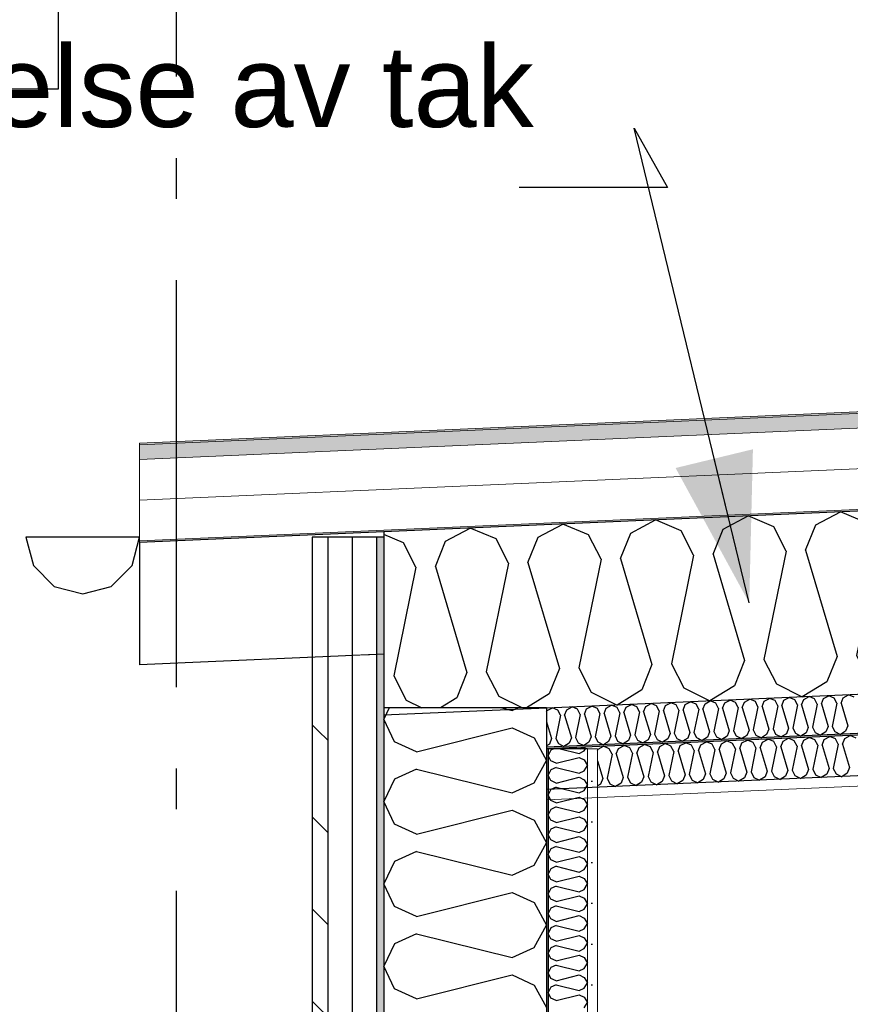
# Model space of a CAD drawing. Header units: millimetres. Extents: x -82116 to -59247, y -2070 to 13065.
# Tile 7 of 73: x -77866 to -76845, y 6226 to 7435. Entities that reach past the tile are written whole.
import ezdxf
from ezdxf.enums import TextEntityAlignment as Align

# ---------------------------------------------------------------- set-up
doc = ezdxf.new("R2010")
doc.units = ezdxf.units.MM
doc.header["$LTSCALE"] = 0.5
doc.header["$MEASUREMENT"] = 0
for name, pattern in [('Akselinje', [1500, 1000, -200, 100, -200]), ('PLINE', [0]), ('Wipeout_Contour', [2000, 0, -2000])]:
    doc.linetypes.add(name, pattern=pattern)
for name, color, linetype in [('232- Ikke-bærende yttervegger (Skravur)(Nye konstruksjoner)', 7, 'Continuous'), ('232- Ikke-bærende yttervegger(Nye konstruksjoner)', 7, 'Continuous'), ('235- Utvendig kledning og overflate (Skravur)(Nye konstruksjoner)', 7, 'Continuous'), ('235- Utvendig kledning og overflate(Nye konstruksjoner)', 7, 'Continuous'), ('256- Faste himlinger og overflatebehandling (Skravur)(Nye konstruksjoner)', 7, 'Continuous'), ('256- Faste himlinger og overflatebehandling(Nye konstruksjoner)', 7, 'Continuous'), ('261- Primærkonstruksjon (tak) (Skravur)(Nye konstruksjoner)', 7, 'Continuous'), ('261- Primærkonstruksjon (tak)(Nye konstruksjoner)', 7, 'Continuous'), ('262- Taktekking (Skravur)(Nye konstruksjoner)', 7, 'Continuous'), ('265- Gesimser_ takrenner og nedløp(Nye konstruksjoner)', 7, 'Continuous'), ('82-- Modullinjer', 7, 'Continuous'), ('832- Tekst bygning(Nye konstruksjoner)', 7, 'Continuous')]:
    doc.layers.add(name, color=color, linetype=linetype)
doc.layers.add('236- Innvendig kledning og overflate(Nye konstruksjoner)', color=7, linetype='Continuous', lineweight=0)
doc.layers.add('262- Taktekking(Nye konstruksjoner)', color=7, linetype='Continuous', lineweight=0)
doc.styles.add('GENERATED_STYLE_1', font='arial.ttf')
doc.styles.add('GENERATED_STYLE_3', font='arial.ttf')
doc.dimstyles.new('GENERATED_STYLE__2', dxfattribs={"dimtxt": 0.18, "dimasz": 182.4, "dimexe": 0.18, "dimexo": 0.0625, "dimgap": 0, "dimtad": 0, "dimtih": 1, "dimtoh": 1, "dimdec": 4, "dimzin": 0, "dimdsep": 46, "dimcen": 0.09, "dimadec": 0, "dimazin": 0, "dimtfac": 1, "dimtdec": 4, "dimtmove": 0, "dimatfit": 3, "dimldrblk": 'ARROWHEAD_5', "dimfxl": 1, "dimtolj": 1, "dimtzin": 0, "dimarcsym": 0})
pattern_1 = [(0, (0, 0), (0, 43.30127), [0, -25]), (0, (12.5, 21.65), (0, 43.30127), [0, -25])]

# ---------------------------------------------------------------- blocks, each defined once
blk = doc.blocks.new('*X14')
at = {"layer": '256- Faste himlinger og overflatebehandling (Skravur)(Nye konstruksjoner)', "linetype": 'PLINE'}
for p, q in [((-76851.9, 6552.5), (-76845.1, 6556.1)), ((-76838.1, 6553.1), (-76845.1, 6556.1)), ((-77129.8, 6540.4), (-77123.1, 6544)), ((-77116, 6541), (-77123.1, 6544)), ((-77104.6, 6541.5), (-77097.8, 6545.1)), ((-77090.8, 6542.1), (-77097.8, 6545.1)), ((-77079.3, 6542.6), (-77072.5, 6546.2)), ((-77065.5, 6543.2), (-77072.5, 6546.2)), ((-77062.1, 6536.6), (-77065.5, 6543.2)), ((-77056.8, 6536.8), (-77054, 6543.7)), ((-77054, 6543.7), (-77047.3, 6547.3)), ((-77040.2, 6544.3), (-77047.3, 6547.3)), ((-77036.9, 6537.7), (-77040.2, 6544.3)), ((-77031.5, 6537.9), (-77028.8, 6544.8)), ((-77028.8, 6544.8), (-77022, 6548.4)), ((-77015, 6545.4), (-77022, 6548.4)), ((-77011.6, 6538.8), (-77015, 6545.4)), ((-77006.3, 6539), (-77003.5, 6545.9)), ((-77003.5, 6545.9), (-76996.7, 6549.5)), ((-76989.7, 6546.5), (-76996.7, 6549.5)), ((-76986.3, 6539.9), (-76989.7, 6546.5)), ((-76981, 6540.1), (-76978.2, 6547)), ((-76978.2, 6547), (-76971.5, 6550.6)), ((-76964.4, 6547.6), (-76971.5, 6550.6)), ((-76961, 6541), (-76964.4, 6547.6)), ((-76955.7, 6541.2), (-76953, 6548.1)), ((-76953, 6548.1), (-76946.2, 6551.7)), ((-76939.2, 6548.7), (-76946.2, 6551.7)), ((-76935.8, 6542.1), (-76939.2, 6548.7)), ((-76930.5, 6542.3), (-76927.7, 6549.2)), ((-76927.7, 6549.2), (-76920.9, 6552.8)), ((-76913.9, 6549.8), (-76920.9, 6552.8)), ((-76910.5, 6543.2), (-76916.6, 6513.6)), ((-76910.5, 6543.2), (-76913.9, 6549.8)), ((-76905.2, 6543.4), (-76902.4, 6550.3)), ((-76905.2, 6543.4), (-76896.6, 6514.4)), ((-76902.4, 6550.3), (-76895.7, 6553.9)), ((-76888.6, 6550.9), (-76895.7, 6553.9)), ((-76885.2, 6544.3), (-76891.3, 6514.7)), ((-76885.2, 6544.3), (-76888.6, 6550.9)), ((-76879.9, 6544.5), (-76877.1, 6551.4)), ((-76879.9, 6544.5), (-76871.3, 6515.6)), ((-76877.1, 6551.4), (-76870.4, 6555)), ((-76863.3, 6552), (-76870.4, 6555)), ((-76860, 6545.4), (-76866, 6515.8)), ((-76860, 6545.4), (-76863.3, 6552)), ((-76854.7, 6545.6), (-76851.9, 6552.5)), ((-76854.7, 6545.6), (-76846.1, 6516.7)), ((-77200.1, 6540), (-77198.9, 6540.7)), ((-77197.3, 6540), (-77198.9, 6540.7)), ((-77177, 6540), (-77173.6, 6541.8)), ((-77169.4, 6540), (-77173.6, 6541.8)), ((-77155.7, 6537.9), (-77155.1, 6539.3)), ((-77155.1, 6539.3), (-77148.3, 6542.9)), ((-77141.3, 6539.9), (-77148.3, 6542.9)), ((-77137.9, 6533.3), (-77144, 6503.6)), ((-77137.9, 6533.3), (-77141.3, 6539.9)), ((-77132.6, 6533.5), (-77129.8, 6540.4)), ((-77132.6, 6533.5), (-77124, 6504.5)), ((-77112.7, 6534.4), (-77118.7, 6504.8)), ((-77112.7, 6534.4), (-77116, 6541)), ((-77107.4, 6534.6), (-77104.6, 6541.5)), ((-77107.4, 6534.6), (-77098.7, 6505.6)), ((-77087.4, 6535.5), (-77093.4, 6505.9)), ((-77087.4, 6535.5), (-77090.8, 6542.1)), ((-77082.1, 6535.7), (-77079.3, 6542.6)), ((-77082.1, 6535.7), (-77073.5, 6506.7)), ((-77062.1, 6536.6), (-77068.2, 6507)), ((-77056.8, 6536.8), (-77048.2, 6507.8)), ((-77036.9, 6537.7), (-77042.9, 6508.1)), ((-77031.5, 6537.9), (-77022.9, 6508.9)), ((-77011.6, 6538.8), (-77017.6, 6509.2)), ((-77006.3, 6539), (-76997.7, 6510)), ((-76986.3, 6539.9), (-76992.4, 6510.3)), ((-76981, 6540.1), (-76972.4, 6511.1)), ((-76961, 6541), (-76967.1, 6511.4)), ((-76955.7, 6541.2), (-76947.1, 6512.2)), ((-76935.8, 6542.1), (-76941.8, 6512.5)), ((-76930.5, 6542.3), (-76921.9, 6513.3)), ((-77155.7, 6524.9), (-77149.3, 6503.4)), ((-77068.2, 6507), (-77064.8, 6500.3)), ((-77048.2, 6507.8), (-77051, 6500.9)), ((-77042.9, 6508.1), (-77039.5, 6501.4)), ((-77022.9, 6508.9), (-77025.7, 6502)), ((-77017.6, 6509.2), (-77014.3, 6502.5)), ((-76997.7, 6510), (-77000.5, 6503.1)), ((-76992.4, 6510.3), (-76989, 6503.6)), ((-76972.4, 6511.1), (-76975.2, 6504.2)), ((-76967.1, 6511.4), (-76963.7, 6504.7)), ((-76947.1, 6512.2), (-76949.9, 6505.3)), ((-76941.8, 6512.5), (-76938.5, 6505.8)), ((-76921.9, 6513.3), (-76924.6, 6506.4)), ((-76916.6, 6513.6), (-76913.2, 6506.9)), ((-76913.2, 6506.9), (-76906.1, 6503.4)), ((-76899.4, 6507.5), (-76906.1, 6503.4)), ((-76896.6, 6514.4), (-76899.4, 6507.5)), ((-76891.3, 6514.7), (-76887.9, 6508)), ((-76887.9, 6508), (-76880.8, 6504.5)), ((-76874.1, 6508.7), (-76880.8, 6504.5)), ((-76871.3, 6515.6), (-76874.1, 6508.7)), ((-76866, 6515.8), (-76862.6, 6509.2)), ((-76862.6, 6509.2), (-76855.6, 6505.6)), ((-76848.8, 6509.8), (-76855.6, 6505.6)), ((-76846.1, 6516.7), (-76848.8, 6509.8)), ((-77152.1, 6496.5), (-77155.7, 6494.3)), ((-77149.3, 6503.4), (-77152.1, 6496.5)), ((-77144, 6503.6), (-77140.6, 6497)), ((-77140.6, 6497), (-77133.5, 6493.5)), ((-77126.8, 6497.6), (-77133.5, 6493.5)), ((-77124, 6504.5), (-77126.8, 6497.6)), ((-77118.7, 6504.8), (-77115.3, 6498.1)), ((-77115.3, 6498.1), (-77108.3, 6494.6)), ((-77101.5, 6498.7), (-77108.3, 6494.6)), ((-77098.7, 6505.6), (-77101.5, 6498.7)), ((-77093.4, 6505.9), (-77090.1, 6499.2)), ((-77090.1, 6499.2), (-77083, 6495.7)), ((-77076.3, 6499.8), (-77083, 6495.7)), ((-77073.5, 6506.7), (-77076.3, 6499.8)), ((-77064.8, 6500.3), (-77057.7, 6496.8)), ((-77051, 6500.9), (-77057.7, 6496.8)), ((-77039.5, 6501.4), (-77032.5, 6497.9)), ((-77025.7, 6502), (-77032.5, 6497.9)), ((-77014.3, 6502.5), (-77007.2, 6499)), ((-77000.5, 6503.1), (-77007.2, 6499)), ((-76989, 6503.6), (-76981.9, 6500.1)), ((-76975.2, 6504.2), (-76981.9, 6500.1)), ((-76963.7, 6504.7), (-76956.7, 6501.2)), ((-76949.9, 6505.3), (-76956.7, 6501.2)), ((-76938.5, 6505.8), (-76931.4, 6502.3)), ((-76924.6, 6506.4), (-76931.4, 6502.3))]:
    blk.add_line(p, q, dxfattribs=at)
blk = doc.blocks.new('*X16')
at = {"layer": '256- Faste himlinger og overflatebehandling (Skravur)(Nye konstruksjoner)', "linetype": 'PLINE'}
for p, q in [((-76902.3, 6600.5), (-76895.8, 6603.9)), ((-76889.1, 6601.1), (-76895.8, 6603.9)), ((-76878, 6601.6), (-76871.6, 6605)), ((-76864.8, 6602.2), (-76871.6, 6605)), ((-76853.8, 6602.6), (-76847.3, 6606.1)), ((-76840.5, 6603.2), (-76847.3, 6606.1)), ((-77169.1, 6588.9), (-77162.7, 6592.3)), ((-77155.9, 6589.4), (-77162.7, 6592.3)), ((-77144.9, 6589.9), (-77138.4, 6593.3)), ((-77131.6, 6590.5), (-77138.4, 6593.3)), ((-77120.6, 6591), (-77114.1, 6594.4)), ((-77107.4, 6591.6), (-77114.1, 6594.4)), ((-77104.1, 6585.2), (-77107.4, 6591.6)), ((-77099, 6585.4), (-77096.4, 6592)), ((-77096.4, 6592), (-77089.9, 6595.5)), ((-77083.1, 6592.6), (-77089.9, 6595.5)), ((-77079.9, 6586.3), (-77083.1, 6592.6)), ((-77074.8, 6586.5), (-77072.1, 6593.1)), ((-77072.1, 6593.1), (-77065.6, 6596.5)), ((-77058.9, 6593.7), (-77065.6, 6596.5)), ((-77055.6, 6587.3), (-77058.9, 6593.7)), ((-77050.5, 6587.5), (-77047.9, 6594.2)), ((-77047.9, 6594.2), (-77041.4, 6597.6)), ((-77034.6, 6594.7), (-77041.4, 6597.6)), ((-77031.4, 6588.4), (-77034.6, 6594.7)), ((-77026.3, 6588.6), (-77023.6, 6595.2)), ((-77023.6, 6595.2), (-77017.1, 6598.6)), ((-77010.3, 6595.8), (-77017.1, 6598.6)), ((-77007.1, 6589.4), (-77010.3, 6595.8)), ((-77002, 6589.7), (-76999.3, 6596.3)), ((-76999.3, 6596.3), (-76992.9, 6599.7)), ((-76986.1, 6596.9), (-76992.9, 6599.7)), ((-76982.8, 6590.5), (-76986.1, 6596.9)), ((-76977.8, 6590.7), (-76975.1, 6597.3)), ((-76975.1, 6597.3), (-76968.6, 6600.8)), ((-76961.8, 6597.9), (-76968.6, 6600.8)), ((-76958.6, 6591.5), (-76964.4, 6563.1)), ((-76958.6, 6591.5), (-76961.8, 6597.9)), ((-76953.5, 6591.8), (-76950.8, 6598.4)), ((-76953.5, 6591.8), (-76945.2, 6563.9)), ((-76950.8, 6598.4), (-76944.3, 6601.8)), ((-76937.6, 6599), (-76944.3, 6601.8)), ((-76934.3, 6592.6), (-76940.1, 6564.2)), ((-76934.3, 6592.6), (-76937.6, 6599)), ((-76929.2, 6592.8), (-76926.6, 6599.5)), ((-76929.2, 6592.8), (-76921, 6565)), ((-76926.6, 6599.5), (-76920.1, 6602.9)), ((-76913.3, 6600), (-76920.1, 6602.9)), ((-76910.1, 6593.7), (-76915.9, 6565.2)), ((-76910.1, 6593.7), (-76913.3, 6600)), ((-76905, 6593.9), (-76902.3, 6600.5)), ((-76905, 6593.9), (-76896.7, 6566.1)), ((-76885.8, 6594.7), (-76891.6, 6566.3)), ((-76885.8, 6594.7), (-76889.1, 6601.1)), ((-76880.7, 6594.9), (-76878, 6601.6)), ((-76880.7, 6594.9), (-76872.5, 6567.1)), ((-76861.6, 6595.8), (-76867.4, 6567.3)), ((-76861.6, 6595.8), (-76864.8, 6602.2)), ((-76856.5, 6596), (-76853.8, 6602.6)), ((-76856.5, 6596), (-76848.2, 6568.2)), ((-77218.2, 6585.5), (-77217.7, 6586.7)), ((-77217.7, 6586.7), (-77211.2, 6590.2)), ((-77204.4, 6587.3), (-77211.2, 6590.2)), ((-77201.2, 6581), (-77207, 6552.5)), ((-77201.2, 6581), (-77204.4, 6587.3)), ((-77196.1, 6581.2), (-77193.4, 6587.8)), ((-77196.1, 6581.2), (-77187.8, 6553.4)), ((-77193.4, 6587.8), (-77186.9, 6591.2)), ((-77180.2, 6588.4), (-77186.9, 6591.2)), ((-77176.9, 6582), (-77182.7, 6553.6)), ((-77176.9, 6582), (-77180.2, 6588.4)), ((-77171.8, 6582.2), (-77169.1, 6588.9)), ((-77171.8, 6582.2), (-77163.6, 6554.4)), ((-77152.7, 6583.1), (-77158.5, 6554.6)), ((-77152.7, 6583.1), (-77155.9, 6589.4)), ((-77147.6, 6583.3), (-77144.9, 6589.9)), ((-77147.6, 6583.3), (-77139.3, 6555.5)), ((-77128.4, 6584.1), (-77134.2, 6555.7)), ((-77128.4, 6584.1), (-77131.6, 6590.5)), ((-77123.3, 6584.4), (-77120.6, 6591)), ((-77123.3, 6584.4), (-77115, 6556.5)), ((-77104.1, 6585.2), (-77109.9, 6556.8)), ((-77099, 6585.4), (-77090.8, 6557.6)), ((-77079.9, 6586.3), (-77085.7, 6557.8)), ((-77074.8, 6586.5), (-77066.5, 6558.7)), ((-77055.6, 6587.3), (-77061.4, 6558.9)), ((-77050.5, 6587.5), (-77042.3, 6559.7)), ((-77031.4, 6588.4), (-77037.2, 6559.9)), ((-77026.3, 6588.6), (-77018, 6560.8)), ((-77007.1, 6589.4), (-77012.9, 6561)), ((-77002, 6589.7), (-76993.8, 6561.8)), ((-76982.8, 6590.5), (-76988.7, 6562.1)), ((-76977.8, 6590.7), (-76969.5, 6562.9)), ((-77218.2, 6572.8), (-77212.1, 6552.3)), ((-76867.4, 6567.3), (-76864.1, 6561)), ((-76848.2, 6568.2), (-76850.9, 6561.6)), ((-77139.3, 6555.5), (-77142, 6548.9)), ((-77134.2, 6555.7), (-77131, 6549.3)), ((-77115, 6556.5), (-77117.7, 6549.9)), ((-77109.9, 6556.8), (-77106.7, 6550.4)), ((-77090.8, 6557.6), (-77093.5, 6551)), ((-77085.7, 6557.8), (-77082.4, 6551.4)), ((-77066.5, 6558.7), (-77069.2, 6552)), ((-77061.4, 6558.9), (-77058.2, 6552.5)), ((-77042.3, 6559.7), (-77044.9, 6553.1)), ((-77037.2, 6559.9), (-77033.9, 6553.6)), ((-77018, 6560.8), (-77020.7, 6554.1)), ((-77012.9, 6561), (-77009.7, 6554.6)), ((-76996.4, 6555.2), (-77002.9, 6551.2)), ((-76993.8, 6561.8), (-76996.4, 6555.2)), ((-76988.7, 6562.1), (-76985.4, 6555.7)), ((-76985.4, 6555.7), (-76978.6, 6552.3)), ((-76972.2, 6556.3), (-76978.6, 6552.3)), ((-76969.5, 6562.9), (-76972.2, 6556.3)), ((-76964.4, 6563.1), (-76961.2, 6556.7)), ((-76961.2, 6556.7), (-76954.4, 6553.3)), ((-76947.9, 6557.3), (-76954.4, 6553.3)), ((-76945.2, 6563.9), (-76947.9, 6557.3)), ((-76940.1, 6564.2), (-76936.9, 6557.8)), ((-76936.9, 6557.8), (-76930.1, 6554.4)), ((-76923.6, 6558.4), (-76930.1, 6554.4)), ((-76921, 6565), (-76923.6, 6558.4)), ((-76915.9, 6565.2), (-76912.6, 6558.9)), ((-76912.6, 6558.9), (-76905.9, 6555.5)), ((-76899.4, 6559.4), (-76905.9, 6555.5)), ((-76896.7, 6566.1), (-76899.4, 6559.4)), ((-76891.6, 6566.3), (-76888.4, 6559.9)), ((-76888.4, 6559.9), (-76881.6, 6556.5)), ((-76875.1, 6560.5), (-76881.6, 6556.5)), ((-76872.5, 6567.1), (-76875.1, 6560.5)), ((-76864.1, 6561), (-76857.3, 6557.6)), ((-76850.9, 6561.6), (-76857.3, 6557.6)), ((-77214.7, 6545.7), (-77218.2, 6543.6)), ((-77212.1, 6552.3), (-77214.7, 6545.7)), ((-77207, 6552.5), (-77203.7, 6546.2)), ((-77203.7, 6546.2), (-77197, 6542.7)), ((-77190.5, 6546.7), (-77197, 6542.7)), ((-77187.8, 6553.4), (-77190.5, 6546.7)), ((-77182.7, 6553.6), (-77179.5, 6547.2)), ((-77179.5, 6547.2), (-77172.7, 6543.8)), ((-77166.2, 6547.8), (-77172.7, 6543.8)), ((-77163.6, 6554.4), (-77166.2, 6547.8)), ((-77158.5, 6554.6), (-77155.2, 6548.3)), ((-77155.2, 6548.3), (-77148.4, 6544.9)), ((-77142, 6548.9), (-77148.4, 6544.9)), ((-77131, 6549.3), (-77124.2, 6545.9)), ((-77117.7, 6549.9), (-77124.2, 6545.9)), ((-77106.7, 6550.4), (-77099.9, 6547)), ((-77093.5, 6551), (-77099.9, 6547)), ((-77082.4, 6551.4), (-77075.7, 6548)), ((-77069.2, 6552), (-77075.7, 6548)), ((-77058.2, 6552.5), (-77051.4, 6549.1)), ((-77044.9, 6553.1), (-77051.4, 6549.1)), ((-77033.9, 6553.6), (-77027.1, 6550.2)), ((-77020.7, 6554.1), (-77027.1, 6550.2)), ((-77009.7, 6554.6), (-77002.9, 6551.2))]:
    blk.add_line(p, q, dxfattribs=at)
blk = doc.blocks.new('*X33')
at = {"layer": '235- Utvendig kledning og overflate (Skravur)(Nye konstruksjoner)', "linetype": 'PLINE'}
for p, q in [((-77411.6, 6590), (-77418.2, 6576.2)), ((-77273.4, 6590), (-77260.7, 6586.8)), ((-77260.7, 6586.8), (-77253.7, 6590)), ((-77405.1, 6548.5), (-77418.2, 6576.2)), ((-77378, 6536.2), (-77260.7, 6565.6)), ((-77260.7, 6565.6), (-77233.6, 6553.2)), ((-77378, 6536.2), (-77405.1, 6548.5)), ((-77233.6, 6553.2), (-77218.2, 6525.6)), ((-77233.6, 6498), (-77218.2, 6525.6)), ((-77378, 6515), (-77405.1, 6502.6)), ((-77378, 6515), (-77260.7, 6485.6)), ((-77405.1, 6502.6), (-77418.2, 6475)), ((-77260.7, 6485.6), (-77233.6, 6498)), ((-77405.1, 6447.4), (-77418.2, 6475)), ((-77378, 6435), (-77260.7, 6464.4)), ((-77260.7, 6464.4), (-77233.6, 6452)), ((-77378, 6435), (-77405.1, 6447.4)), ((-77233.6, 6452), (-77218.2, 6424.4)), ((-77233.6, 6396.8), (-77218.2, 6424.4)), ((-77378, 6413.8), (-77405.1, 6401.5)), ((-77378, 6413.8), (-77260.7, 6384.5)), ((-77405.1, 6401.5), (-77418.2, 6373.8)), ((-77260.7, 6384.5), (-77233.6, 6396.8)), ((-77405.1, 6346.2), (-77418.2, 6373.8)), ((-77378, 6333.9), (-77260.7, 6363.2)), ((-77260.7, 6363.2), (-77233.6, 6350.9)), ((-77233.6, 6350.9), (-77218.2, 6323.2)), ((-77378, 6333.9), (-77405.1, 6346.2)), ((-77233.6, 6295.6), (-77218.2, 6323.2)), ((-77378, 6312.6), (-77405.1, 6300.3)), ((-77378, 6312.6), (-77260.7, 6283.3)), ((-77405.1, 6300.3), (-77418.2, 6272.7)), ((-77260.7, 6283.3), (-77233.6, 6295.6)), ((-77405.1, 6245), (-77418.2, 6272.7)), ((-77378, 6232.7), (-77260.7, 6262)), ((-77260.7, 6262), (-77233.6, 6249.7)), ((-77378, 6232.7), (-77405.1, 6245)), ((-77233.6, 6249.7), (-77218.2, 6222.1))]:
    blk.add_line(p, q, dxfattribs=at)
blk = doc.blocks.new('*X34')
at = {"layer": '232- Ikke-bærende yttervegger (Skravur)(Nye konstruksjoner)', "linetype": 'PLINE'}
for p, q in [((-77213, 6538.3), (-77216.2, 6531.7)), ((-77213, 6525), (-77216.2, 6531.7)), ((-77209.3, 6540), (-77213, 6538.3)), ((-77201.5, 6540), (-77178.4, 6534.2)), ((-77178.4, 6534.2), (-77171.9, 6537.2)), ((-77171.9, 6537.2), (-77170.3, 6540)), ((-77206.5, 6522.1), (-77213, 6525)), ((-77206.5, 6522.1), (-77178.4, 6529.1)), ((-77178.4, 6529.1), (-77171.9, 6526.2)), ((-77171.9, 6526.2), (-77168.2, 6519.5)), ((-77171.9, 6512.9), (-77168.2, 6519.5)), ((-77213, 6514), (-77216.2, 6507.4)), ((-77213, 6500.8), (-77216.2, 6507.4)), ((-77206.5, 6517), (-77213, 6514)), ((-77206.5, 6517), (-77178.4, 6509.9)), ((-77178.4, 6509.9), (-77171.9, 6512.9)), ((-77206.5, 6497.8), (-77213, 6500.8)), ((-77206.5, 6497.8), (-77178.4, 6504.8)), ((-77178.4, 6504.8), (-77171.9, 6501.9)), ((-77171.9, 6501.9), (-77168.2, 6495.2)), ((-77171.9, 6488.6), (-77168.2, 6495.2)), ((-77213, 6489.7), (-77216.2, 6483.1)), ((-77213, 6476.5), (-77216.2, 6483.1)), ((-77206.5, 6492.7), (-77213, 6489.7)), ((-77206.5, 6492.7), (-77178.4, 6485.7)), ((-77178.4, 6485.7), (-77171.9, 6488.6)), ((-77206.5, 6473.5), (-77213, 6476.5)), ((-77206.5, 6473.5), (-77178.4, 6480.5)), ((-77178.4, 6480.5), (-77171.9, 6477.6)), ((-77171.9, 6477.6), (-77168.2, 6471)), ((-77171.9, 6464.3), (-77168.2, 6471)), ((-77213, 6465.4), (-77216.2, 6458.8)), ((-77213, 6452.2), (-77216.2, 6458.8)), ((-77206.5, 6468.4), (-77213, 6465.4)), ((-77206.5, 6468.4), (-77178.4, 6461.4)), ((-77178.4, 6461.4), (-77171.9, 6464.3)), ((-77206.5, 6449.2), (-77213, 6452.2)), ((-77206.5, 6449.2), (-77178.4, 6456.3)), ((-77178.4, 6456.3), (-77171.9, 6453.3)), ((-77171.9, 6453.3), (-77168.2, 6446.7)), ((-77171.9, 6440), (-77168.2, 6446.7)), ((-77213, 6441.2), (-77216.2, 6434.5)), ((-77213, 6427.9), (-77216.2, 6434.5)), ((-77206.5, 6444.1), (-77213, 6441.2)), ((-77206.5, 6444.1), (-77178.4, 6437.1)), ((-77178.4, 6437.1), (-77171.9, 6440)), ((-77206.5, 6424.9), (-77213, 6427.9)), ((-77206.5, 6424.9), (-77178.4, 6432)), ((-77178.4, 6432), (-77171.9, 6429)), ((-77171.9, 6429), (-77168.2, 6422.4)), ((-77171.9, 6415.8), (-77168.2, 6422.4)), ((-77213, 6416.9), (-77216.2, 6410.3)), ((-77213, 6403.6), (-77216.2, 6410.3)), ((-77206.5, 6419.8), (-77213, 6416.9)), ((-77206.5, 6419.8), (-77178.4, 6412.8)), ((-77178.4, 6412.8), (-77171.9, 6415.8)), ((-77206.5, 6400.7), (-77213, 6403.6)), ((-77206.5, 6400.7), (-77178.4, 6407.7)), ((-77178.4, 6407.7), (-77171.9, 6404.7)), ((-77171.9, 6404.7), (-77168.2, 6398.1)), ((-77171.9, 6391.5), (-77168.2, 6398.1)), ((-77213, 6392.6), (-77216.2, 6386)), ((-77213, 6379.3), (-77216.2, 6386)), ((-77206.5, 6395.6), (-77213, 6392.6)), ((-77206.5, 6395.6), (-77178.4, 6388.5)), ((-77178.4, 6388.5), (-77171.9, 6391.5)), ((-77206.5, 6376.4), (-77213, 6379.3)), ((-77206.5, 6376.4), (-77178.4, 6383.4)), ((-77178.4, 6383.4), (-77171.9, 6380.5)), ((-77171.9, 6380.5), (-77168.2, 6373.8)), ((-77171.9, 6367.2), (-77168.2, 6373.8)), ((-77213, 6368.3), (-77216.2, 6361.7)), ((-77213, 6355.1), (-77216.2, 6361.7)), ((-77206.5, 6371.3), (-77213, 6368.3)), ((-77206.5, 6371.3), (-77178.4, 6364.2)), ((-77178.4, 6364.2), (-77171.9, 6367.2)), ((-77206.5, 6352.1), (-77213, 6355.1)), ((-77206.5, 6352.1), (-77178.4, 6359.1)), ((-77178.4, 6359.1), (-77171.9, 6356.2)), ((-77171.9, 6356.2), (-77168.2, 6349.6)), ((-77171.9, 6342.9), (-77168.2, 6349.6)), ((-77213, 6344), (-77216.2, 6337.4)), ((-77206.5, 6347), (-77213, 6344)), ((-77206.5, 6347), (-77178.4, 6340)), ((-77178.4, 6340), (-77171.9, 6342.9)), ((-77213, 6330.8), (-77216.2, 6337.4)), ((-77206.5, 6327.8), (-77213, 6330.8)), ((-77206.5, 6327.8), (-77178.4, 6334.9)), ((-77178.4, 6334.9), (-77171.9, 6331.9)), ((-77171.9, 6331.9), (-77168.2, 6325.3)), ((-77213, 6319.8), (-77216.2, 6313.1)), ((-77206.5, 6322.7), (-77213, 6319.8)), ((-77206.5, 6322.7), (-77178.4, 6315.7)), ((-77178.4, 6315.7), (-77171.9, 6318.6)), ((-77171.9, 6318.6), (-77168.2, 6325.3)), ((-77213, 6306.5), (-77216.2, 6313.1)), ((-77206.5, 6303.5), (-77213, 6306.5)), ((-77206.5, 6303.5), (-77178.4, 6310.6)), ((-77178.4, 6310.6), (-77171.9, 6307.6)), ((-77171.9, 6307.6), (-77168.2, 6301)), ((-77213, 6295.5), (-77216.2, 6288.8)), ((-77206.5, 6298.4), (-77213, 6295.5)), ((-77206.5, 6298.4), (-77178.4, 6291.4)), ((-77178.4, 6291.4), (-77171.9, 6294.4)), ((-77171.9, 6294.4), (-77168.2, 6301)), ((-77213, 6282.2), (-77216.2, 6288.8)), ((-77206.5, 6279.3), (-77213, 6282.2)), ((-77206.5, 6279.3), (-77178.4, 6286.3)), ((-77178.4, 6286.3), (-77171.9, 6283.3)), ((-77171.9, 6283.3), (-77168.2, 6276.7)), ((-77213, 6271.2), (-77216.2, 6264.6)), ((-77206.5, 6274.2), (-77213, 6271.2)), ((-77206.5, 6274.2), (-77178.4, 6267.1)), ((-77178.4, 6267.1), (-77171.9, 6270.1)), ((-77171.9, 6270.1), (-77168.2, 6276.7)), ((-77213, 6257.9), (-77216.2, 6264.6)), ((-77206.5, 6255), (-77213, 6257.9)), ((-77206.5, 6255), (-77178.4, 6262)), ((-77178.4, 6262), (-77171.9, 6259.1)), ((-77171.9, 6259.1), (-77168.2, 6252.4)), ((-77213, 6246.9), (-77216.2, 6240.3)), ((-77206.5, 6249.9), (-77213, 6246.9)), ((-77206.5, 6249.9), (-77178.4, 6242.8)), ((-77178.4, 6242.8), (-77171.9, 6245.8)), ((-77171.9, 6245.8), (-77168.2, 6252.4)), ((-77213, 6233.7), (-77216.2, 6240.3)), ((-77206.5, 6230.7), (-77213, 6233.7)), ((-77206.5, 6230.7), (-77178.4, 6237.7)), ((-77178.4, 6237.7), (-77171.9, 6234.8)), ((-77171.9, 6234.8), (-77168.2, 6228.1)), ((-77171.9, 6221.5), (-77168.2, 6228.1))]:
    blk.add_line(p, q, dxfattribs=at)
blk = doc.blocks.new('Standard grid marker[1]', base_point=(-77673.2, 12565.5))
at = {"layer": '82-- Modullinjer', "linetype": 'Akselinje'}
blk.add_line((-77673.2, 12365.5), (-77673.2, 1550), dxfattribs=at)
at = {"layer": '82-- Modullinjer', "style": 'GENERATED_STYLE_1'}
for tag, p in [('AC_MarkerText_1_0', (-77673.2, 12903)), ('AC_MarkerText_1_1', (-77673.2, 1187.5))]:
    blk.add_attdef(tag, text='', height=175, rotation=360, dxfattribs=at).set_placement(p, align=Align.TOP_CENTER)
blk = doc.blocks.new('*X52')
at = {"layer": '261- Primærkonstruksjon (tak) (Skravur)(Nye konstruksjoner)', "linetype": 'PLINE'}
for p, q in [((-76773.8, 6819.8), (-76743.4, 6835.8)), ((-76711.7, 6822.5), (-76743.4, 6835.8)), ((-76660.1, 6824.7), (-76629.7, 6840.8)), ((-76618.2, 6835.9), (-76629.7, 6840.8)), ((-77001.2, 6809.8), (-76970.8, 6825.9)), ((-76939.1, 6812.5), (-76970.8, 6825.9)), ((-76887.5, 6814.8), (-76857.1, 6830.8)), ((-76825.4, 6817.5), (-76857.1, 6830.8)), ((-76696.5, 6792.6), (-76711.7, 6822.5)), ((-76672.6, 6793.7), (-76660.1, 6824.7)), ((-77342.4, 6794.9), (-77312, 6811)), ((-77280.3, 6797.6), (-77312, 6811)), ((-77228.7, 6799.9), (-77198.2, 6815.9)), ((-77166.6, 6802.6), (-77198.2, 6815.9)), ((-77114.9, 6804.9), (-77084.5, 6820.9)), ((-77052.8, 6807.6), (-77084.5, 6820.9)), ((-77013.8, 6778.8), (-77001.2, 6809.8)), ((-76923.9, 6782.7), (-76939.1, 6812.5)), ((-76900.1, 6783.7), (-76887.5, 6814.8)), ((-76810.2, 6787.7), (-76825.4, 6817.5)), ((-76786.3, 6788.7), (-76773.8, 6819.8)), ((-77394, 6792.7), (-77418.2, 6802.9)), ((-77265.1, 6767.8), (-77280.3, 6797.6)), ((-77241.2, 6768.8), (-77228.7, 6799.9)), ((-77151.4, 6772.8), (-77166.6, 6802.6)), ((-77127.5, 6773.8), (-77114.9, 6804.9)), ((-77037.7, 6777.7), (-77052.8, 6807.6)), ((-77378.8, 6762.8), (-77394, 6792.7)), ((-77354.9, 6763.9), (-77342.4, 6794.9)), ((-76810.2, 6787.7), (-76837.4, 6654.4)), ((-76786.3, 6788.7), (-76747.6, 6658.3)), ((-76696.5, 6792.6), (-76723.7, 6659.3)), ((-76672.6, 6793.7), (-76633.9, 6663.2)), ((-77127.5, 6773.8), (-77088.8, 6643.4)), ((-77037.7, 6777.7), (-77064.9, 6644.4)), ((-77013.8, 6778.8), (-76975, 6648.4)), ((-76923.9, 6782.7), (-76951.2, 6649.4)), ((-76900.1, 6783.7), (-76861.3, 6653.3)), ((-77378.8, 6762.8), (-77406, 6629.5)), ((-77354.9, 6763.9), (-77316.2, 6633.5)), ((-77265.1, 6767.8), (-77292.3, 6634.5)), ((-77241.2, 6768.8), (-77202.5, 6638.4)), ((-77151.4, 6772.8), (-77178.6, 6639.5)), ((-76861.3, 6653.3), (-76873.9, 6622.3)), ((-76837.4, 6654.4), (-76822.3, 6624.5)), ((-76747.6, 6658.3), (-76760.2, 6627.2)), ((-76723.7, 6659.3), (-76708.5, 6629.5)), ((-76633.9, 6663.2), (-76646.4, 6632.2)), ((-77088.8, 6643.4), (-77101.3, 6612.3)), ((-77064.9, 6644.4), (-77049.7, 6614.6)), ((-76975, 6648.4), (-76987.6, 6617.3)), ((-76951.2, 6649.4), (-76936, 6619.5)), ((-77406, 6629.5), (-77390.8, 6599.7)), ((-77316.2, 6633.5), (-77328.7, 6602.4)), ((-77292.3, 6634.5), (-77277.1, 6604.7)), ((-77202.5, 6638.4), (-77215, 6607.4)), ((-77178.6, 6639.5), (-77163.4, 6609.6)), ((-76708.5, 6629.5), (-76676.7, 6613.5)), ((-76646.4, 6632.2), (-76676.7, 6613.5)), ((-76987.6, 6617.3), (-77017.9, 6598.6)), ((-76936, 6619.5), (-76904.2, 6603.6)), ((-76873.9, 6622.3), (-76904.2, 6603.6)), ((-76822.3, 6624.5), (-76790.4, 6608.5)), ((-76760.2, 6627.2), (-76790.4, 6608.5)), ((-77277.1, 6604.7), (-77247.9, 6590)), ((-77215, 6607.4), (-77243.1, 6590)), ((-77163.4, 6609.6), (-77131.6, 6593.6)), ((-77101.3, 6612.3), (-77131.6, 6593.6)), ((-77049.7, 6614.6), (-77017.9, 6598.6)), ((-77390.8, 6599.7), (-77371.5, 6590)), ((-77328.7, 6602.4), (-77348.8, 6590))]:
    blk.add_line(p, q, dxfattribs=at)
blk = doc.blocks.new('ARROWHEAD_5')
at = {"linetype": 'Continuous'}
blk.add_hatch(color=256, dxfattribs=at).paths.add_polyline_path([(-1, 0.2679), (0, 0), (-1, -0.2679)])
blk.add_line((0, 0), (-1, 0), dxfattribs=at)

msp = doc.modelspace()

# ---------------------------------------------------------------- hatches: boundary and pattern name
at = {"layer": '232- Ikke-bærende yttervegger (Skravur)(Nye konstruksjoner)', "linetype": 'Continuous'}
msp.add_hatch(color=256, dxfattribs=at).paths.add_polyline_path([(-77216.2, 6540), (-77218.2, 6540), (-77218.2, 3750), (-77216.2, 3750)])
h = msp.add_hatch(dxfattribs=at)
h.set_pattern_fill('Gips', color=256, style=0, pattern_type=2)
h.set_pattern_definition([(270, (0, 0), (86.60254, 0), [0, -50]), (270, (43.3, -25), (86.60254, 0), [0, -50])])
h.paths.add_polyline_path([(-77155.7, 6540), (-77168.2, 6540), (-77168.2, 3750), (-77155.7, 3750)])
at = {"layer": '235- Utvendig kledning og overflate (Skravur)(Nye konstruksjoner)', "linetype": 'Continuous'}
h = msp.add_hatch(dxfattribs=at)
h.set_pattern_fill('Prikker_tett', color=256, style=0, pattern_type=2)
h.set_pattern_definition(pattern_1)
h.paths.add_polyline_path([(-77427.2, 3650), (-77418.2, 3650), (-77418.2, 6800), (-77427.2, 6800)])
h = msp.add_hatch(dxfattribs=at)
h.set_pattern_fill('Skrålinjer_2', color=256, style=0, pattern_type=2)
h.set_pattern_definition([(315, (0, 0), (56.56854, 56.56854), [80, 0])])
h.paths.add_polyline_path([(-77506.2, 6652.4), (-77506.2, 3650), (-77487.2, 3650), (-77487.2, 6653.2)])
at = {"layer": '256- Faste himlinger og overflatebehandling (Skravur)(Nye konstruksjoner)', "linetype": 'Continuous'}
msp.add_hatch(color=256, dxfattribs=at).paths.add_polyline_path([(-77218.2, 6540), (-77214, 6540), (-71485.7, 6790.1), (-71485.7, 6792.1), (-77218.2, 6541.8)])
h = msp.add_hatch(dxfattribs=at)
h.set_pattern_fill('Gips', color=256, style=0, pattern_type=2)
h.set_pattern_definition([(2.5, (0, 0), (-3.77755, 86.52011), [0, -50]), (2.5, (23.09, 44.35), (-3.77755, 86.52011), [0, -50])])
h.paths.add_polyline_path([(-77155.7, 6480), (-74293.2, 6605), (-74293.2, 6617.5), (-77155.7, 6492.5)])
at = {"layer": '262- Taktekking (Skravur)(Nye konstruksjoner)', "linetype": 'Continuous'}
msp.add_hatch(color=256, dxfattribs=at).paths.add_polyline_path([(-77718.2, 6913.4), (-68823.2, 7301.7), (-68823.2, 7303.7), (-77718.2, 6915.4)])
h = msp.add_hatch(dxfattribs=at)
h.set_pattern_fill('Prikker_tett', color=256, style=0, pattern_type=2)
h.set_pattern_definition(pattern_1)
h.paths.add_polyline_path([(-77718.2, 6793.2), (-68823.2, 7181.6), (-68823.2, 7183.6), (-77718.2, 6795.3)])
at = {"layer": '262- Taktekking(Nye konstruksjoner)', "linetype": 'Continuous'}
msp.add_hatch(color=256, dxfattribs=at).paths.add_polyline_path([(-77718.2, 6913.4), (-77718.2, 6895.3), (-68823.2, 7283.7), (-68823.2, 7301.7)])

# ---------------------------------------------------------------- linework, layer by layer
at = {"layer": '232- Ikke-bærende yttervegger(Nye konstruksjoner)', "linetype": 'PLINE'}
msp.add_line((-77216.2, 6540), (-77216.2, 3750), dxfattribs=at)
at = {"layer": '232- Ikke-bærende yttervegger(Nye konstruksjoner)', "linetype": 'PLINE', "flags": 128}
msp.add_lwpolyline([(-77168.2, 6540), (-77216.2, 6540), (-77218.2, 6540)], dxfattribs=at)
at = {"layer": '235- Utvendig kledning og overflate(Nye konstruksjoner)', "linetype": 'PLINE'}
for p, q in [((-77818.2, 7474.9), (-77818.2, 7350)), ((-77818.2, 7350), (-77907.2, 7350)), ((-77506.2, 6800), (-77506.2, 3650)), ((-77487.2, 6800), (-77487.2, 3650)), ((-77218.2, 6590), (-77418.2, 6590)), ((-77218.2, 6590), (-77218.2, 6589.9)), ((-77218.2, 6540), (-77218.2, 6539.8))]:
    msp.add_line(p, q, dxfattribs=at)
at = {"layer": '235- Utvendig kledning og overflate(Nye konstruksjoner)', "linetype": 'PLINE', "flags": 128}
for points in [[(-77418.2, 6800), (-77427.2, 6800), (-77457.2, 6800), (-77487.2, 6800), (-77506.2, 6800)], [(-77418.2, 6590), (-77418.2, 6581.1), (-77418.2, 3650)], [(-77218.2, 6589.9), (-77218.2, 6541.8), (-77218.2, 6540)], [(-77218.2, 6539.8), (-77218.2, 6489.8), (-77218.2, 6477.3), (-77218.2, 3750), (-77218.2, 3650)]]:
    msp.add_lwpolyline(points, dxfattribs=at)
at = {"layer": '236- Innvendig kledning og overflate(Nye konstruksjoner)', "linetype": 'PLINE'}
for p, q in [((-69600.7, 6809.8), (-77218.2, 6477.3)), ((-77168.2, 6540), (-77168.2, 3750)), ((-77155.7, 6540), (-77168.2, 6540)), ((-77155.7, 6540), (-77155.7, 3820))]:
    msp.add_line(p, q, dxfattribs=at)
at = {"layer": '256- Faste himlinger og overflatebehandling(Nye konstruksjoner)', "linetype": 'PLINE'}
for p, q in [((-69600.7, 6874.4), (-77218.2, 6541.8)), ((-69600.7, 6872.4), (-77218.2, 6539.8)), ((-69600.7, 6822.4), (-77218.2, 6489.8))]:
    msp.add_line(p, q, dxfattribs=at)
at = {"layer": '261- Primærkonstruksjon (tak)(Nye konstruksjoner)', "linetype": 'PLINE'}
for p, q in [((-76618.2, 6841.3), (-77418.2, 6806.3)), ((-77418.2, 6806.3), (-77718.2, 6793.2)), ((-77718.2, 6793.2), (-77718.2, 6643.1)), ((-76618.2, 6616.1), (-77218.2, 6589.9)), ((-77218.2, 6589.9), (-77418.2, 6581.1))]:
    msp.add_line(p, q, dxfattribs=at)
at = {"layer": '261- Primærkonstruksjon (tak)(Nye konstruksjoner)', "linetype": 'PLINE', "flags": 128}
msp.add_lwpolyline([(-77418.2, 6806.3), (-77418.2, 6800), (-77418.2, 6656.2), (-77418.2, 6590)], dxfattribs=at)
at = {"layer": '262- Taktekking(Nye konstruksjoner)', "linetype": 'PLINE'}
for p, q in [((-68823.2, 7303.7), (-77718.2, 6915.4)), ((-68823.2, 7301.7), (-77718.2, 6913.4)), ((-68823.2, 7283.7), (-77718.2, 6895.3)), ((-68823.2, 7233.7), (-77718.2, 6845.3)), ((-68823.2, 7183.6), (-77718.2, 6795.3))]:
    msp.add_line(p, q, dxfattribs=at)
at = {"layer": '262- Taktekking(Nye konstruksjoner)', "linetype": 'PLINE', "flags": 128}
msp.add_lwpolyline([(-77718.2, 6915.4), (-77718.2, 6913.4), (-77718.2, 6895.3), (-77718.2, 6845.3), (-77718.2, 6795.3), (-77718.2, 6793.2)], dxfattribs=at)
at = {"layer": '265- Gesimser_ takrenner og nedløp(Nye konstruksjoner)', "linetype": 'PLINE'}
for p, q in [((-77788.2, 6800), (-77858.2, 6800)), ((-77858.2, 6800), (-77848.8, 6765)), ((-77718.2, 6800), (-77788.2, 6800)), ((-77727.5, 6765), (-77718.2, 6800)), ((-77848.8, 6765), (-77823.2, 6739.4)), ((-77753.2, 6739.4), (-77727.5, 6765)), ((-77823.2, 6739.4), (-77788.2, 6730)), ((-77788.2, 6730), (-77753.2, 6739.4))]:
    msp.add_line(p, q, dxfattribs=at)

# ---------------------------------------------------------------- block references
at = {"layer": '232- Ikke-bærende yttervegger(Nye konstruksjoner)'}
msp.add_blockref('*X34', (0, 0), dxfattribs=at)
at = {"layer": '235- Utvendig kledning og overflate(Nye konstruksjoner)'}
msp.add_blockref('*X33', (0, 0), dxfattribs=at)
at = {"layer": '256- Faste himlinger og overflatebehandling(Nye konstruksjoner)'}
for name in ['*X16', '*X14']:
    msp.add_blockref(name, (0, 0), dxfattribs=at)
at = {"layer": '261- Primærkonstruksjon (tak)(Nye konstruksjoner)'}
msp.add_blockref('*X52', (0, 0), dxfattribs=at)

# ---------------------------------------------------------------- texts
at = {"layer": '832- Tekst bygning(Nye konstruksjoner)', "linetype": 'Continuous', "insert": (-78220.1, 7302.2), "char_height": 100, "attachment_point": 7, "style": 'GENERATED_STYLE_3'}
msp.add_mtext('\\A1;{\\pql;\\fArial|b0|i0|c0|p0;\\W1.000000;Utvidelse av tak}', dxfattribs=at)

# ---------------------------------------------------------------- leaders
at = {"layer": '832- Tekst bygning(Nye konstruksjoner)', "linetype": 'PLINE', "annotation_type": 0, "has_hookline": 1, "hookline_direction": 1, "text_width": 973.7}
msp.add_leader([(-76969.3, 6719), (-77110.6, 7302.2), (-77069.6, 7229.5), (-77252, 7229.5)], dimstyle='GENERATED_STYLE__2', dxfattribs=at)

# ---------------------------------------------------------------- next in the draw order: wipeouts: each hides what was drawn before it
at = {"linetype": 'Wipeout_Contour', "ltscale": 310511.450794}
msp.add_wipeout([(-77457.2, 6654.5), (-77457.2, 3650), (-77427.2, 3650), (-77427.2, 6655.8)], dxfattribs=at).dxf.layer = '235- Utvendig kledning og overflate (Skravur)(Nye konstruksjoner)'

# ---------------------------------------------------------------- next in the draw order: linework, layer by layer
at = {"layer": '235- Utvendig kledning og overflate(Nye konstruksjoner)', "linetype": 'PLINE'}
for p, q in [((-77457.2, 6800), (-77457.2, 3650)), ((-77427.2, 6800), (-77427.2, 3650))]:
    msp.add_line(p, q, dxfattribs=at)
at = {"layer": '261- Primærkonstruksjon (tak)(Nye konstruksjoner)', "linetype": 'PLINE'}
msp.add_line((-77418.2, 6656.2), (-77718.2, 6643.1), dxfattribs=at)

# ---------------------------------------------------------------- next in the draw order: block references
at = {"layer": '82-- Modullinjer', "linetype": 'PLINE'}
msp.add_blockref('Standard grid marker[1]', (-77673.2, 12565.5), dxfattribs=at)

doc.saveas('drawing.dxf')
